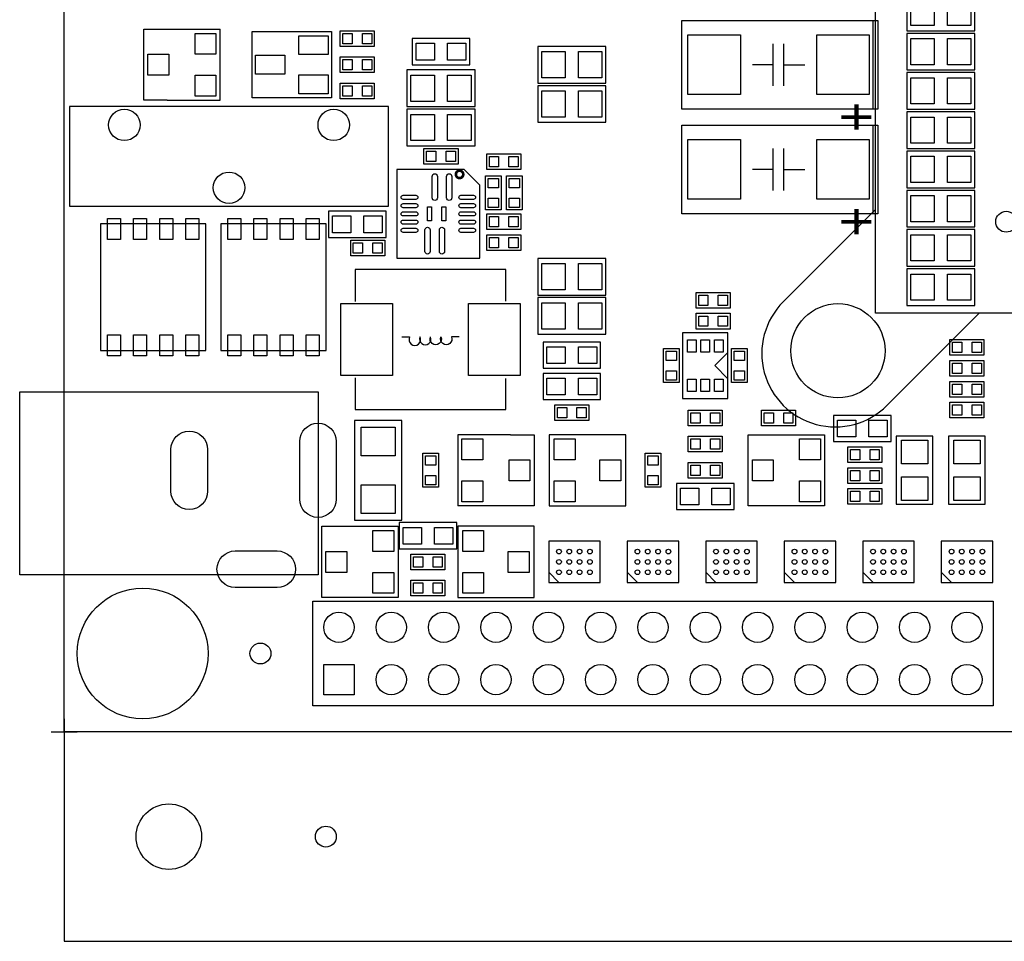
# Model space of a CAD drawing. Extents: x -150 to 8050, y -400 to 3300.
# Tile 1 of 7: x -85 to 1796, y -400 to 1361. Entities that reach past the tile are written whole.
import ezdxf
from ezdxf.enums import TextEntityAlignment as Align

# ---------------------------------------------------------------- set-up
doc = ezdxf.new("R2010")
doc.units = 0
for name, color, linetype in [('BG_OUTLINE', 3, 'CONTINUOUS'), ('DF_DRAWING_ORIGIN', 231, 'CONTINUOUS'), ('PG_SILKSCREEN_TOP', 254, 'CONTINUOUS'), ('PIN_TOP', 3, 'CONTINUOUS')]:
    doc.layers.add(name, color=color, linetype=linetype)

# ---------------------------------------------------------------- blocks, each defined once
blk = doc.blocks.new('FIGURE_CROSS')
for points in [[(0, 0.5), (0, -0.5)], [(-0.5, 0), (0.5, 0)]]:
    blk.add_lwpolyline(points)

msp = doc.modelspace()

# ---------------------------------------------------------------- linework, layer by layer
at = {"layer": 'BG_OUTLINE'}
msp.add_lwpolyline([(0, 0), (0, 2900), (3900, 2900), (3900, 0), (0, 0), (0, -400), (8050, -400), (8050, 0)], dxfattribs=at)
at = {"layer": 'PG_SILKSCREEN_TOP'}
for points in [[(3049.9999, 800.0001), (1550.0001, 800.0001), (1550.0001, 2299.9999), (3049.9999, 2299.9999), (3049.9999, 800.0001)], [(1740, 1410), (1610, 1410), (1610, 1340), (1740, 1340), (1740, 1410)], [(1545, 1190.35), (1180, 1190.35), (1180, 1359.65), (1545, 1359.65), (1545, 1190.35)], [(1545, 1359.65), (1555, 1359.65), (1555, 1190.35), (1545, 1190.35)], [(1550, 1190.35), (1550, 1359.65)], [(197, 1207), (152, 1207), (152, 1343), (298, 1343)], [(197.01, 1207), (298, 1207), (298, 1343)], [(359.36, 1211.6), (359.36, 1338.4), (510.64, 1338.4), (510.64, 1211.6), (359.36, 1211.6)], [(527.5, 1310), (527.5, 1340), (592.5, 1340), (592.5, 1310), (527.5, 1310)], [(665, 1275), (775, 1275), (775, 1325), (665, 1325), (665, 1275)], [(1740, 1335), (1610, 1335), (1610, 1265), (1740, 1265), (1740, 1335)], [(905, 1240), (1035, 1240), (1035, 1310), (905, 1310), (905, 1240)], [(1355, 1235), (1355, 1315)], [(1375, 1235), (1375, 1315)], [(592.5, 1290), (592.5, 1260), (527.5, 1260), (527.5, 1290), (592.5, 1290)], [(655, 1195), (785, 1195), (785, 1265), (655, 1265), (655, 1195)], [(1355, 1275), (1315, 1275)], [(1375, 1275), (1415, 1275)], [(1740, 1260), (1610, 1260), (1610, 1190), (1740, 1190), (1740, 1260)], [(527.5, 1210), (527.5, 1240), (592.5, 1240), (592.5, 1210), (527.5, 1210)], [(905, 1165), (1035, 1165), (1035, 1235), (905, 1235), (905, 1165)], [(620, 1195), (10, 1195), (10, 1005), (620, 1005), (620, 1195)], [(655, 1120), (785, 1120), (785, 1190), (655, 1190), (655, 1120)], [(1740, 1185), (1610, 1185), (1610, 1115), (1740, 1115), (1740, 1185)], [(1545, 990.35), (1180, 990.35), (1180, 1159.65), (1545, 1159.65), (1545, 990.35)], [(1545, 1159.65), (1555, 1159.65), (1555, 990.35), (1545, 990.35)], [(1550, 990.35), (1550, 1159.65)], [(687.5, 1085), (687.5, 1115), (752.5, 1115), (752.5, 1085), (687.5, 1085)], [(1355, 1035), (1355, 1115)], [(1375, 1035), (1375, 1115)], [(872.5, 1105), (872.5, 1075), (807.5, 1075), (807.5, 1105), (872.5, 1105)], [(1740, 1110), (1610, 1110), (1610, 1040), (1740, 1040), (1740, 1110)], [(635.88, 1074.68), (635.88, 905.32), (794.12, 905.32), (794.12, 1044.68), (764.12, 1074.68), (635.88, 1074.68)], [(1355, 1075), (1315, 1075)], [(1375, 1075), (1415, 1075)], [(835, 997.5), (805, 997.5), (805, 1062.5), (835, 1062.5), (835, 997.5)], [(845, 1062.5), (875, 1062.5), (875, 997.5), (845, 997.5), (845, 1062.5)], [(1740, 1035), (1610, 1035), (1610, 965), (1740, 965), (1740, 1035)], [(1374.0437, 822.0336), (1550.1133, 998.1032)], [(505, 945), (615, 945), (615, 995), (505, 995), (505, 945)], [(872.5, 990), (872.5, 960), (807.5, 960), (807.5, 990), (872.5, 990)], [(270.3937, 728.937), (270.3937, 971.063), (69.6063, 971.063), (69.6063, 728.937), (270.3937, 728.937)], [(500.3937, 728.937), (500.3937, 971.063), (299.6063, 971.063), (299.6063, 728.937), (500.3937, 728.937)], [(1740, 960), (1610, 960), (1610, 890), (1740, 890), (1740, 960)], [(807.5, 920), (807.5, 950), (872.5, 950), (872.5, 920), (807.5, 920)], [(612.5, 940), (612.5, 910), (547.5, 910), (547.5, 940), (612.5, 940)], [(905, 835), (1035, 835), (1035, 905), (905, 905), (905, 835)], [(1740, 885), (1610, 885), (1610, 815), (1740, 815), (1740, 885)], [(843.7, 883.86), (556.3, 883.86), (556.3, 822.5)], [(843.7, 823.5), (843.7, 883.86)], [(905, 760), (1035, 760), (1035, 830), (905, 830), (905, 760)], [(1272.5, 840), (1272.5, 810), (1207.5, 810), (1207.5, 840), (1272.5, 840)], [(1272.5, 800), (1272.5, 770), (1207.5, 770), (1207.5, 800), (1272.5, 800)], [(1572.0336, 624.0437), (1748.1032, 800.1133)], [(1025, 745), (915, 745), (915, 695), (1025, 695), (1025, 745)], [(1692.5, 720), (1692.5, 750), (1757.5, 750), (1757.5, 720), (1692.5, 720)], [(1175, 667.5), (1145, 667.5), (1145, 732.5), (1175, 732.5), (1175, 667.5)], [(1268.3071, 725), (1243.3071, 700), (1268.3071, 675)], [(1275, 732.5), (1305, 732.5), (1305, 667.5), (1275, 667.5), (1275, 732.5)], [(1692.5, 680), (1692.5, 710), (1757.5, 710), (1757.5, 680), (1692.5, 680)], [(1025, 685), (915, 685), (915, 635), (1025, 635), (1025, 685)], [(556.3, 676.5), (556.3, 616.14), (843.7, 616.14), (843.7, 675.5)], [(1692.5, 640), (1692.5, 670), (1757.5, 670), (1757.5, 640), (1692.5, 640)], [(1002.5, 625), (1002.5, 595), (937.5, 595), (937.5, 625), (1002.5, 625)], [(1692.5, 600), (1692.5, 630), (1757.5, 630), (1757.5, 600), (1692.5, 600)], [(1257.5, 615), (1257.5, 585), (1192.5, 585), (1192.5, 615), (1257.5, 615)], [(1332.5, 585), (1332.5, 615), (1397.5, 615), (1397.5, 585), (1332.5, 585)], [(1580, 605), (1470, 605), (1470, 555), (1580, 555), (1580, 605)], [(645, 405), (645, 595), (555, 595), (555, 405), (645, 405)], [(852.99, 568), (752, 568), (752, 432)], [(853, 568), (898, 568), (898, 432), (752, 432)], [(1257.5, 565), (1257.5, 535), (1192.5, 535), (1192.5, 565), (1257.5, 565)], [(1307, 432), (1307, 568), (1453, 568), (1453, 432), (1307, 432)], [(1660, 435), (1660, 565), (1590, 565), (1590, 435), (1660, 435)], [(1760, 435), (1760, 565), (1690, 565), (1690, 435), (1760, 435)], [(715, 467.5), (685, 467.5), (685, 532.5), (715, 532.5), (715, 467.5)], [(1110, 532.5), (1140, 532.5), (1140, 467.5), (1110, 467.5), (1110, 532.5)], [(1497.5, 515), (1497.5, 545), (1562.5, 545), (1562.5, 515), (1497.5, 515)], [(1257.5, 515), (1257.5, 485), (1192.5, 485), (1192.5, 515), (1257.5, 515)], [(1497.5, 475), (1497.5, 505), (1562.5, 505), (1562.5, 475), (1497.5, 475)], [(1280, 475), (1170, 475), (1170, 425), (1280, 425), (1280, 475)], [(1497.5, 435), (1497.5, 465), (1562.5, 465), (1562.5, 435), (1497.5, 435)], [(750, 400), (640, 400), (640, 350), (750, 350), (750, 400)], [(492, 257), (492, 393), (638, 393), (638, 257), (492, 257)], [(752, 393), (752, 257), (898, 257), (898, 393), (752, 393)], [(727.5, 340), (727.5, 310), (662.5, 310), (662.5, 340), (727.5, 340)], [(945.4724, 285.6299), (925.7874, 305.315)], [(1095.4724, 285.6299), (1075.7874, 305.315)], [(1245.4724, 285.6299), (1225.7874, 305.315)], [(1395.4724, 285.6299), (1375.7874, 305.315)], [(1545.4724, 285.6299), (1525.7874, 305.315)], [(1695.4724, 285.6299), (1675.7874, 305.315)], [(727.5, 290), (727.5, 260), (662.5, 260), (662.5, 290), (727.5, 290)]]:
    msp.add_lwpolyline(points, dxfattribs=at)
at = {"layer": 'PG_SILKSCREEN_TOP', "const_width": 5}
msp.add_lwpolyline([(762.5711, 1065.5, 1), (748.4289, 1065.5, 1), (762.5711, 1065.5)], format="xyb", dxfattribs=at)
at = {"layer": 'PG_SILKSCREEN_TOP'}
for points in [[(1374.0012, 822.076, 1), (1572.076, 624.0012)], [(1374.0012, 822.076, 0.0005), (1373.8033, 821.878)], [(645, 755), (660, 755, 1.618034), (680, 755, 1.500363), (700, 755)], [(755, 755), (740, 755, -1.500363), (720, 755, -1.500363), (700, 755)]]:
    msp.add_lwpolyline(points, format="xyb", dxfattribs=at)
for points in [[(1268.3071, 762.5), (1181.6929, 762.5), (1181.6929, 637.5), (1268.3071, 637.5)], [(-85, 300), (-85, 650), (485, 650), (485, 300)], [(927, 568), (927, 432), (1073, 432), (1073, 568)], [(925.7874, 364.3701), (925.7874, 285.6299), (1004.5276, 285.6299), (1024.2126, 285.6299), (1024.2126, 364.3701)], [(1075.7874, 364.3701), (1075.7874, 285.6299), (1154.5276, 285.6299), (1174.2126, 285.6299), (1174.2126, 364.3701)], [(1225.7874, 364.3701), (1225.7874, 285.6299), (1304.5276, 285.6299), (1324.2126, 285.6299), (1324.2126, 364.3701)], [(1375.7874, 364.3701), (1375.7874, 285.6299), (1454.5276, 285.6299), (1474.2126, 285.6299), (1474.2126, 364.3701)], [(1525.7874, 364.3701), (1525.7874, 285.6299), (1604.5276, 285.6299), (1624.2126, 285.6299), (1624.2126, 364.3701)], [(1675.7874, 364.3701), (1675.7874, 285.6299), (1754.5276, 285.6299), (1774.2126, 285.6299), (1774.2126, 364.3701)], [(475, 50), (475, 250), (1775, 250), (1775, 50)]]:
    msp.add_lwpolyline(points, close=True, dxfattribs=at)
at = {"layer": 'PIN_TOP'}
for points in [[(1662.5, 1400), (1662.5, 1350), (1617.5, 1350), (1617.5, 1400)], [(1732.5, 1400), (1732.5, 1350), (1687.5, 1350), (1687.5, 1400)], [(290, 1295), (250, 1295), (250, 1335), (290, 1335)], [(448.34, 1330.4), (504.34, 1330.4), (504.34, 1294.4), (448.34, 1294.4)], [(550.16, 1315.155), (532.44, 1315.155), (532.44, 1334.845), (550.16, 1334.845)], [(569.84, 1334.845), (587.56, 1334.845), (587.56, 1315.155), (569.84, 1315.155)], [(1292.165, 1332.085), (1292.165, 1217.915), (1191.775, 1217.915), (1191.775, 1332.085)], [(1538.225, 1332.085), (1538.225, 1217.915), (1437.835, 1217.915), (1437.835, 1332.085)], [(1662.5, 1325), (1662.5, 1275), (1617.5, 1275), (1617.5, 1325)], [(1732.5, 1325), (1732.5, 1275), (1687.5, 1275), (1687.5, 1325)], [(672.5, 1284), (672.5, 1316), (707.5, 1316), (707.5, 1284)], [(732.5, 1284), (732.5, 1316), (767.5, 1316), (767.5, 1284)], [(912.5, 1250), (912.5, 1300), (957.5, 1300), (957.5, 1250)], [(982.5, 1250), (982.5, 1300), (1027.5, 1300), (1027.5, 1250)], [(200, 1255), (160, 1255), (160, 1295), (200, 1295)], [(365.66, 1293), (421.66, 1293), (421.66, 1257), (365.66, 1257)], [(550.16, 1265.155), (532.44, 1265.155), (532.44, 1284.845), (550.16, 1284.845)], [(569.84, 1284.845), (587.56, 1284.845), (587.56, 1265.155), (569.84, 1265.155)], [(290, 1215), (250, 1215), (250, 1255), (290, 1255)], [(448.34, 1255.6), (504.34, 1255.6), (504.34, 1219.6), (448.34, 1219.6)], [(662.5, 1205), (662.5, 1255), (707.5, 1255), (707.5, 1205)], [(732.5, 1205), (732.5, 1255), (777.5, 1255), (777.5, 1205)], [(1662.5, 1250), (1662.5, 1200), (1617.5, 1200), (1617.5, 1250)], [(1732.5, 1250), (1732.5, 1200), (1687.5, 1200), (1687.5, 1250)], [(550.16, 1215.155), (532.44, 1215.155), (532.44, 1234.845), (550.16, 1234.845)], [(569.84, 1234.845), (587.56, 1234.845), (587.56, 1215.155), (569.84, 1215.155)], [(912.5, 1175), (912.5, 1225), (957.5, 1225), (957.5, 1175)], [(982.5, 1175), (982.5, 1225), (1027.5, 1225), (1027.5, 1175)], [(662.5, 1130), (662.5, 1180), (707.5, 1180), (707.5, 1130)], [(732.5, 1130), (732.5, 1180), (777.5, 1180), (777.5, 1130)], [(1662.5, 1175), (1662.5, 1125), (1617.5, 1125), (1617.5, 1175)], [(1732.5, 1175), (1732.5, 1125), (1687.5, 1125), (1687.5, 1175)], [(1292.165, 1132.085), (1292.165, 1017.915), (1191.775, 1017.915), (1191.775, 1132.085)], [(1538.225, 1132.085), (1538.225, 1017.915), (1437.835, 1017.915), (1437.835, 1132.085)], [(710.16, 1090.155), (692.44, 1090.155), (692.44, 1109.845), (710.16, 1109.845)], [(729.84, 1109.845), (747.56, 1109.845), (747.56, 1090.155), (729.84, 1090.155)], [(830.16, 1080.155), (812.44, 1080.155), (812.44, 1099.845), (830.16, 1099.845)], [(849.84, 1099.845), (867.56, 1099.845), (867.56, 1080.155), (849.84, 1080.155)], [(1662.5, 1100), (1662.5, 1050), (1617.5, 1050), (1617.5, 1100)], [(1732.5, 1100), (1732.5, 1050), (1687.5, 1050), (1687.5, 1100)], [(810.155, 1039.84), (810.155, 1057.56), (829.845, 1057.56), (829.845, 1039.84)], [(850.155, 1039.84), (850.155, 1057.56), (869.845, 1057.56), (869.845, 1039.84)], [(829.845, 1020.16), (829.845, 1002.44), (810.155, 1002.44), (810.155, 1020.16)], [(869.845, 1020.16), (869.845, 1002.44), (850.155, 1002.44), (850.155, 1020.16)], [(1662.5, 1025), (1662.5, 975), (1617.5, 975), (1617.5, 1025)], [(1732.5, 1025), (1732.5, 975), (1687.5, 975), (1687.5, 1025)], [(693.935, 976.715), (693.935, 1003.285), (701.805, 1003.285), (701.805, 976.715)], [(721.495, 976.715), (721.495, 1003.285), (729.365, 1003.285), (729.365, 976.715)], [(82.5, 941.0236), (82.5, 981.0236), (107.5, 981.0236), (107.5, 941.0236)], [(132.5, 941.0236), (132.5, 981.0236), (157.5, 981.0236), (157.5, 941.0236)], [(182.5, 941.0236), (182.5, 981.0236), (207.5, 981.0236), (207.5, 941.0236)], [(232.5, 941.0236), (232.5, 981.0236), (257.5, 981.0236), (257.5, 941.0236)], [(312.5, 941.0236), (312.5, 981.0236), (337.5, 981.0236), (337.5, 941.0236)], [(362.5, 941.0236), (362.5, 981.0236), (387.5, 981.0236), (387.5, 941.0236)], [(412.5, 941.0236), (412.5, 981.0236), (437.5, 981.0236), (437.5, 941.0236)], [(462.5, 941.0236), (462.5, 981.0236), (487.5, 981.0236), (487.5, 941.0236)], [(512.5, 954), (512.5, 986), (547.5, 986), (547.5, 954)], [(572.5, 954), (572.5, 986), (607.5, 986), (607.5, 954)], [(830.16, 965.155), (812.44, 965.155), (812.44, 984.845), (830.16, 984.845)], [(849.84, 984.845), (867.56, 984.845), (867.56, 965.155), (849.84, 965.155)], [(830.16, 925.155), (812.44, 925.155), (812.44, 944.845), (830.16, 944.845)], [(849.84, 944.845), (867.56, 944.845), (867.56, 925.155), (849.84, 925.155)], [(1662.5, 950), (1662.5, 900), (1617.5, 900), (1617.5, 950)], [(1732.5, 950), (1732.5, 900), (1687.5, 900), (1687.5, 950)], [(570.16, 915.155), (552.44, 915.155), (552.44, 934.845), (570.16, 934.845)], [(589.84, 934.845), (607.56, 934.845), (607.56, 915.155), (589.84, 915.155)], [(912.5, 845), (912.5, 895), (957.5, 895), (957.5, 845)], [(982.5, 845), (982.5, 895), (1027.5, 895), (1027.5, 845)], [(1662.5, 875), (1662.5, 825), (1617.5, 825), (1617.5, 875)], [(1732.5, 875), (1732.5, 825), (1687.5, 825), (1687.5, 875)], [(1230.16, 815.155), (1212.44, 815.155), (1212.44, 834.845), (1230.16, 834.845)], [(1249.84, 834.845), (1267.56, 834.845), (1267.56, 815.155), (1249.84, 815.155)], [(627.165, 818.9), (627.165, 681.1), (528.735, 681.1), (528.735, 818.9)], [(871.265, 818.9), (871.265, 681.1), (772.835, 681.1), (772.835, 818.9)], [(912.5, 770), (912.5, 820), (957.5, 820), (957.5, 770)], [(982.5, 770), (982.5, 820), (1027.5, 820), (1027.5, 770)], [(1230.16, 775.155), (1212.44, 775.155), (1212.44, 794.845), (1230.16, 794.845)], [(1249.84, 794.845), (1267.56, 794.845), (1267.56, 775.155), (1249.84, 775.155)], [(82.5, 718.9764), (82.5, 758.9764), (107.5, 758.9764), (107.5, 718.9764)], [(132.5, 718.9764), (132.5, 758.9764), (157.5, 758.9764), (157.5, 718.9764)], [(182.5, 718.9764), (182.5, 758.9764), (207.5, 758.9764), (207.5, 718.9764)], [(232.5, 718.9764), (232.5, 758.9764), (257.5, 758.9764), (257.5, 718.9764)], [(312.5, 718.9764), (312.5, 758.9764), (337.5, 758.9764), (337.5, 718.9764)], [(362.5, 718.9764), (362.5, 758.9764), (387.5, 758.9764), (387.5, 718.9764)], [(412.5, 718.9764), (412.5, 758.9764), (437.5, 758.9764), (437.5, 718.9764)], [(462.5, 718.9764), (462.5, 758.9764), (487.5, 758.9764), (487.5, 718.9764)], [(957.5, 736), (957.5, 704), (922.5, 704), (922.5, 736)], [(1017.5, 736), (1017.5, 704), (982.5, 704), (982.5, 736)], [(1207.6771, 749.2126), (1207.6771, 725.5906), (1191.1417, 725.5906), (1191.1417, 749.2126)], [(1216.7323, 725.5906), (1216.7323, 749.2126), (1233.2677, 749.2126), (1233.2677, 725.5906)], [(1258.8583, 749.2126), (1258.8583, 725.5906), (1242.3229, 725.5906), (1242.3229, 749.2126)], [(1715.16, 725.155), (1697.44, 725.155), (1697.44, 744.845), (1715.16, 744.845)], [(1734.84, 744.845), (1752.56, 744.845), (1752.56, 725.155), (1734.84, 725.155)], [(1150.155, 709.84), (1150.155, 727.56), (1169.845, 727.56), (1169.845, 709.84)], [(1280.155, 709.84), (1280.155, 727.56), (1299.845, 727.56), (1299.845, 709.84)], [(1715.16, 685.155), (1697.44, 685.155), (1697.44, 704.845), (1715.16, 704.845)], [(1734.84, 704.845), (1752.56, 704.845), (1752.56, 685.155), (1734.84, 685.155)], [(1169.845, 690.16), (1169.845, 672.44), (1150.155, 672.44), (1150.155, 690.16)], [(1299.845, 690.16), (1299.845, 672.44), (1280.155, 672.44), (1280.155, 690.16)], [(957.5, 676), (957.5, 644), (922.5, 644), (922.5, 676)], [(1017.5, 676), (1017.5, 644), (982.5, 644), (982.5, 676)], [(1191.1417, 650.7874), (1191.1417, 674.4094), (1207.6771, 674.4094), (1207.6771, 650.7874)], [(1216.7323, 650.7874), (1216.7323, 674.4094), (1233.2677, 674.4094), (1233.2677, 650.7874)], [(1242.3229, 650.7874), (1242.3229, 674.4094), (1258.8583, 674.4094), (1258.8583, 650.7874)], [(1715.16, 645.155), (1697.44, 645.155), (1697.44, 664.845), (1715.16, 664.845)], [(1734.84, 664.845), (1752.56, 664.845), (1752.56, 645.155), (1734.84, 645.155)], [(1715.16, 605.155), (1697.44, 605.155), (1697.44, 624.845), (1715.16, 624.845)], [(1734.84, 624.845), (1752.56, 624.845), (1752.56, 605.155), (1734.84, 605.155)], [(960.16, 600.155), (942.44, 600.155), (942.44, 619.845), (960.16, 619.845)], [(979.84, 619.845), (997.56, 619.845), (997.56, 600.155), (979.84, 600.155)], [(1215.16, 590.155), (1197.44, 590.155), (1197.44, 609.845), (1215.16, 609.845)], [(1234.84, 609.845), (1252.56, 609.845), (1252.56, 590.155), (1234.84, 590.155)], [(1355.16, 590.155), (1337.44, 590.155), (1337.44, 609.845), (1355.16, 609.845)], [(1374.84, 609.845), (1392.56, 609.845), (1392.56, 590.155), (1374.84, 590.155)], [(1512.5, 596), (1512.5, 564), (1477.5, 564), (1477.5, 596)], [(1572.5, 596), (1572.5, 564), (1537.5, 564), (1537.5, 596)], [(632.5, 527.5), (567.5, 527.5), (567.5, 582.5), (632.5, 582.5)], [(760, 560), (800, 560), (800, 520), (760, 520)], [(936.5, 560), (976.5, 560), (976.5, 520), (936.5, 520)], [(1215.16, 540.155), (1197.44, 540.155), (1197.44, 559.845), (1215.16, 559.845)], [(1234.84, 559.845), (1252.56, 559.845), (1252.56, 540.155), (1234.84, 540.155)], [(1445, 520), (1405, 520), (1405, 560), (1445, 560)], [(1650, 512.5), (1600, 512.5), (1600, 557.5), (1650, 557.5)], [(1750, 512.5), (1700, 512.5), (1700, 557.5), (1750, 557.5)], [(690.155, 509.84), (690.155, 527.56), (709.845, 527.56), (709.845, 509.84)], [(1115.155, 509.84), (1115.155, 527.56), (1134.845, 527.56), (1134.845, 509.84)], [(1520.16, 520.155), (1502.44, 520.155), (1502.44, 539.845), (1520.16, 539.845)], [(1539.84, 539.845), (1557.56, 539.845), (1557.56, 520.155), (1539.84, 520.155)], [(850, 520), (890, 520), (890, 480), (850, 480)], [(1023.5, 520), (1063.5, 520), (1063.5, 480), (1023.5, 480)], [(1215.16, 490.155), (1197.44, 490.155), (1197.44, 509.845), (1215.16, 509.845)], [(1234.84, 509.845), (1252.56, 509.845), (1252.56, 490.155), (1234.84, 490.155)], [(1355, 480), (1315, 480), (1315, 520), (1355, 520)], [(709.845, 490.16), (709.845, 472.44), (690.155, 472.44), (690.155, 490.16)], [(1134.845, 490.16), (1134.845, 472.44), (1115.155, 472.44), (1115.155, 490.16)], [(1520.16, 480.155), (1502.44, 480.155), (1502.44, 499.845), (1520.16, 499.845)], [(1539.84, 499.845), (1557.56, 499.845), (1557.56, 480.155), (1539.84, 480.155)], [(632.5, 417.5), (567.5, 417.5), (567.5, 472.5), (632.5, 472.5)], [(760, 480), (800, 480), (800, 440), (760, 440)], [(936.5, 480), (976.5, 480), (976.5, 440), (936.5, 440)], [(1445, 440), (1405, 440), (1405, 480), (1445, 480)], [(1650, 442.5), (1600, 442.5), (1600, 487.5), (1650, 487.5)], [(1750, 442.5), (1700, 442.5), (1700, 487.5), (1750, 487.5)], [(1212.5, 466), (1212.5, 434), (1177.5, 434), (1177.5, 466)], [(1272.5, 466), (1272.5, 434), (1237.5, 434), (1237.5, 466)], [(1520.16, 440.155), (1502.44, 440.155), (1502.44, 459.845), (1520.16, 459.845)], [(1539.84, 459.845), (1557.56, 459.845), (1557.56, 440.155), (1539.84, 440.155)], [(630, 345), (590, 345), (590, 385), (630, 385)], [(682.5, 391), (682.5, 359), (647.5, 359), (647.5, 391)], [(742.5, 391), (742.5, 359), (707.5, 359), (707.5, 391)], [(761.5, 385), (801.5, 385), (801.5, 345), (761.5, 345)], [(540, 305), (500, 305), (500, 345), (540, 345)], [(848.5, 345), (888.5, 345), (888.5, 305), (848.5, 305)], [(685.16, 315.155), (667.44, 315.155), (667.44, 334.845), (685.16, 334.845)], [(704.84, 334.845), (722.56, 334.845), (722.56, 315.155), (704.84, 315.155)], [(630, 265), (590, 265), (590, 305), (630, 305)], [(761.5, 305), (801.5, 305), (801.5, 265), (761.5, 265)], [(685.16, 265.155), (667.44, 265.155), (667.44, 284.845), (685.16, 284.845)], [(704.84, 284.845), (722.56, 284.845), (722.56, 265.155), (704.84, 265.155)], [(496, 71), (496, 129), (554, 129), (554, 71)]]:
    msp.add_lwpolyline(points, close=True, dxfattribs=at)
for points in [[(713.11, 1061.68), (713.11, 1020.68, -1), (703.11, 1020.68), (703.11, 1061.68, -1)], [(740.67, 1061.68), (740.67, 1020.68, -1), (730.67, 1020.68), (730.67, 1061.68, -1)], [(671.88, 1017.5), (647.88, 1017.5, -1), (647.88, 1025.5), (671.88, 1025.5, -1)], [(782.12, 1017.5), (758.12, 1017.5, -1), (758.12, 1025.5), (782.12, 1025.5, -1)], [(671.88, 1001.75), (647.88, 1001.75, -1), (647.88, 1009.75), (671.88, 1009.75, -1)], [(782.12, 1001.75), (758.12, 1001.75, -1), (758.12, 1009.75), (782.12, 1009.75, -1)], [(671.88, 986), (647.88, 986, -1), (647.88, 994), (671.88, 994, -1)], [(782.12, 986), (758.12, 986, -1), (758.12, 994), (782.12, 994, -1)], [(671.88, 970.25), (647.88, 970.25, -1), (647.88, 978.25), (671.88, 978.25, -1)], [(671.88, 954.5), (647.88, 954.5, -1), (647.88, 962.5), (671.88, 962.5, -1)], [(699.33, 959.32), (699.33, 918.32, -1), (689.33, 918.32), (689.33, 959.32, -1)], [(726.89, 959.32), (726.89, 918.32, -1), (716.89, 918.32), (716.89, 959.32, -1)], [(782.12, 970.25), (758.12, 970.25, -1), (758.12, 978.25), (782.12, 978.25, -1)], [(782.12, 954.5), (758.12, 954.5, -1), (758.12, 962.5), (782.12, 962.5, -1)], [(450, 445), (450, 555, -1), (520, 555), (520, 445, -1)], [(274, 540), (274, 460, -1), (204, 460), (204, 540, -1)], [(407, 276), (327, 276, -1), (327, 346), (407, 346, -1)]]:
    msp.add_lwpolyline(points, format="xyb", close=True, dxfattribs=at)
for centre, radius in [((115, 1160), 30), ((515, 1160), 30), ((315, 1040), 30), ((1800, 975), 20), ((1478.5, 728.5), 90), ((945.4724, 344.685), 4.5), ((965.1575, 344.685), 4.5), ((984.8425, 344.685), 4.5), ((1004.5276, 344.685), 4.5), ((1095.4724, 344.685), 4.5), ((1115.1575, 344.685), 4.5), ((1134.8425, 344.685), 4.5), ((1154.5276, 344.685), 4.5), ((1245.4724, 344.685), 4.5), ((1265.1575, 344.685), 4.5), ((1284.8425, 344.685), 4.5), ((1304.5276, 344.685), 4.5), ((1395.4724, 344.685), 4.5), ((1415.1575, 344.685), 4.5), ((1434.8425, 344.685), 4.5), ((1454.5276, 344.685), 4.5), ((1545.4724, 344.685), 4.5), ((1565.1575, 344.685), 4.5), ((1584.8425, 344.685), 4.5), ((1604.5276, 344.685), 4.5), ((1695.4724, 344.685), 4.5), ((1715.1575, 344.685), 4.5), ((1734.8425, 344.685), 4.5), ((1754.5276, 344.685), 4.5), ((945.4724, 325), 4.5), ((965.1575, 325), 4.5), ((984.8425, 325), 4.5), ((1004.5276, 325), 4.5), ((1095.4724, 325), 4.5), ((1115.1575, 325), 4.5), ((1134.8425, 325), 4.5), ((1154.5276, 325), 4.5), ((1245.4724, 325), 4.5), ((1265.1575, 325), 4.5), ((1284.8425, 325), 4.5), ((1304.5276, 325), 4.5), ((1395.4724, 325), 4.5), ((1415.1575, 325), 4.5), ((1434.8425, 325), 4.5), ((1454.5276, 325), 4.5), ((1545.4724, 325), 4.5), ((1565.1575, 325), 4.5), ((1584.8425, 325), 4.5), ((1604.5276, 325), 4.5), ((1695.4724, 325), 4.5), ((1715.1575, 325), 4.5), ((1734.8425, 325), 4.5), ((1754.5276, 325), 4.5), ((945.4724, 305.315), 4.5), ((965.1575, 305.315), 4.5), ((984.8425, 305.315), 4.5), ((1004.5276, 305.315), 4.5), ((1095.4724, 305.315), 4.5), ((1115.1575, 305.315), 4.5), ((1134.8425, 305.315), 4.5), ((1154.5276, 305.315), 4.5), ((1245.4724, 305.315), 4.5), ((1265.1575, 305.315), 4.5), ((1284.8425, 305.315), 4.5), ((1304.5276, 305.315), 4.5), ((1395.4724, 305.315), 4.5), ((1415.1575, 305.315), 4.5), ((1434.8425, 305.315), 4.5), ((1454.5276, 305.315), 4.5), ((1545.4724, 305.315), 4.5), ((1565.1575, 305.315), 4.5), ((1584.8425, 305.315), 4.5), ((1604.5276, 305.315), 4.5), ((1695.4724, 305.315), 4.5), ((1715.1575, 305.315), 4.5), ((1734.8425, 305.315), 4.5), ((1754.5276, 305.315), 4.5), ((150, 150), 125), ((525, 200), 29), ((625, 200), 29), ((725, 200), 29), ((825, 200), 29), ((925, 200), 29), ((1025, 200), 29), ((1125, 200), 29), ((1225, 200), 29), ((1325, 200), 29), ((1425, 200), 29), ((1525, 200), 29), ((1625, 200), 29), ((1725, 200), 29), ((375, 150), 20), ((625, 100), 29), ((725, 100), 29), ((825, 100), 29), ((925, 100), 29), ((1025, 100), 29), ((1125, 100), 29), ((1225, 100), 29), ((1325, 100), 29), ((1425, 100), 29), ((1525, 100), 29), ((1625, 100), 29), ((1725, 100), 29), ((200, -200), 62.5), ((500, -200), 20)]:
    msp.add_circle(centre, radius, dxfattribs=at)

# ---------------------------------------------------------------- block references
at = {"layer": 'DF_DRAWING_ORIGIN', "xscale": 50, "yscale": 50}
msp.add_blockref('FIGURE_CROSS', (0, 0), dxfattribs=at)

# ---------------------------------------------------------------- texts
at = {"layer": 'PG_SILKSCREEN_TOP', "width": 0.9375}
for p in [(1475, 1175), (1475, 975)]:
    msp.add_text('+', height=80, rotation=270, dxfattribs=at).set_placement(p, align=Align.CENTER)

doc.saveas('drawing.dxf')
